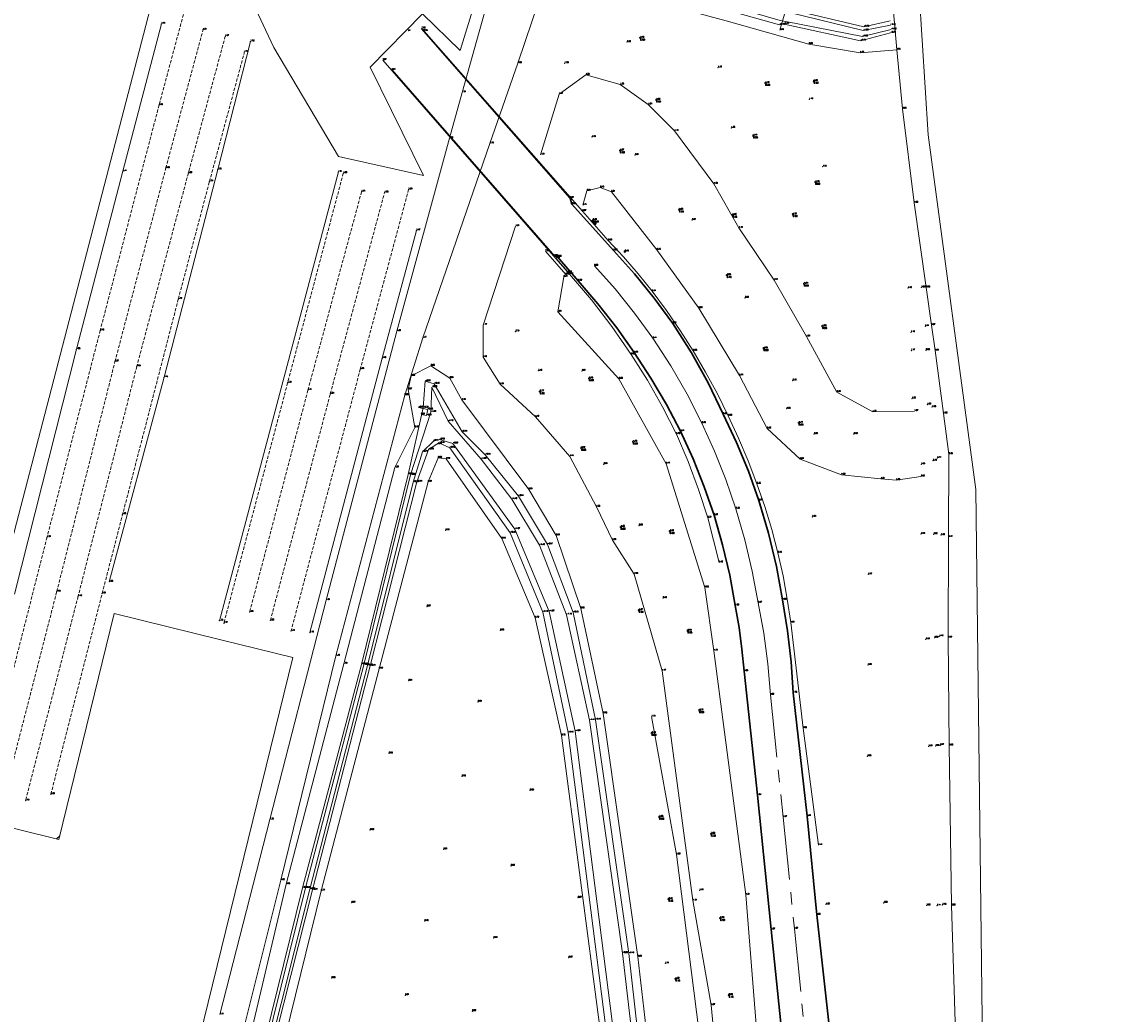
# Model space of a CAD drawing. Header units: metres. Extents: x 102665 to 103901, y 415762 to 419767.
# Tile 8 of 93: x 102937 to 103110, y 416521 to 416679. Entities that reach past the tile are written whole.
import ezdxf
from ezdxf.enums import TextEntityAlignment as Align

# ---------------------------------------------------------------- set-up
doc = ezdxf.new("R2010")
doc.units = ezdxf.units.M
doc.header["$MEASUREMENT"] = 0
doc.linetypes.add('AM-AS', pattern=[16, 10, -2, 2, -2])
doc.linetypes.add('DASHED', pattern=[0.75, 0.5, -0.25])
for name, color, linetype, lineweight in [('B-GV-GR-BOOM-S', 90, 'Continuous', 13), ('B-OI-RI-GWA_KOLK-S', 30, 'Continuous', 30), ('B-WE-AM-AS-G', 10, 'AM-AS', 13), ('DTM-Boomdiameter', 96, 'Continuous', 0), ('DTM-Duikergrens', 130, 'Continuous', 0), ('DTM-Hekwerk', 36, 'Continuous', 0), ('DTM-Hoogtecijfer', 7, 'Continuous', 0), ('DTM-Hoogtepunt', 40, 'Continuous', 0), ('DTM-Insteek', 125, 'Continuous', 0), ('DTM-Kunstwerkbeheerelement', 5, 'Continuous', 0), ('DTM-Rijweggrens', 253, 'Continuous', 0), ('DTM-Taludlijn', 71, 'Continuous', 0), ('DTM-teen_sloot', 140, 'Continuous', 0), ('DTM-Vangrail', 11, 'Continuous', 0), ('DTM-Verkeersbordpaal', 25, 'Continuous', 0), ('DTM-Watergrens', 140, 'Continuous', 0), ('DTM-wegmarkeringen', 40, 'DASHED', 0), ('DTM_09-07-2015_terrestrisch', 83, 'Continuous', 0), ('Level 25', 7, 'Continuous', 0)]:
    doc.layers.add(name, color=color, linetype=linetype, lineweight=lineweight)
doc.styles.add('LBD', font='txt.shx')
doc.styles.get("Standard").update_dxf_attribs({"font": 'txt.shx'})

# ---------------------------------------------------------------- blocks, each defined once
blk = doc.blocks.new('101_1_1')
at = {"color": 0, "linetype": 'ByBlock', "lineweight": -2}
blk.add_3dface([(-0.25, 0), (0.25, 0), (0.25, -0.5), (-0.25, -0.5)], dxfattribs=at)
blk = doc.blocks.new('125_2')
at = {"layer": 'Level 25', "color": 0, "linetype": 'Continuous', "lineweight": 0}
for p, q in [((0.2119999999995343, 0.2119999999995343), (-0.2119999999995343, -0.2119999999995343)), ((0.2119999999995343, -0.2119999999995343), (-0.2119999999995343, 0.2119999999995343))]:
    blk.add_line(p, q, dxfattribs=at)
blk.add_circle((0, 0), 0.3, dxfattribs=at)
blk = doc.blocks.new('145_2')
at = {"color": 0, "linetype": 'ByBlock', "lineweight": -2, "flags": 128}
blk.add_lwpolyline([(-0.25, 0), (-0.1558730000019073, 0.1954579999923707), (0.05563000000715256, 0.2437320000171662), (0.2252420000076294, 0.1084710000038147), (0.2252420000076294, -0.1084710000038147), (0.05563000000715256, -0.2437320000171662), (-0.1558730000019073, -0.1954579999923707), (0.25, 0)], dxfattribs=at)
blk.add_lwpolyline([(-0.25, 0), (-0.2022550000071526, 0.1469460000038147), (-0.07725500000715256, 0.2377640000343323), (0.07725400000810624, 0.2377640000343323), (0.2022540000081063, 0.1469460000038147), (0.25, 0), (0.2022540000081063, -0.1469460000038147), (0.07725400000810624, -0.2377640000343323), (-0.07725500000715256, -0.2377640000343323), (-0.2022550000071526, -0.1469460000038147), (-0.25, 0)], close=True, dxfattribs=at)

msp = doc.modelspace()

# ---------------------------------------------------------------- linework, layer by layer
at = {"layer": 'B-WE-AM-AS-G'}
msp.add_polyline3d([(103028.6, 416639.923, 6.598000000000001), (103031.9057419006, 416636.2279832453, 6.444), (103035.0210481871, 416632.371048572, 6.29), (103037.938, 416628.362, 6.136), (103040.7812900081, 416623.9965682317, 6.008), (103043.3893967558, 416619.4866822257, 5.88), (103045.755, 416614.845, 5.752000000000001), (103047.7708070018, 416610.3843436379, 5.611666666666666), (103049.5741429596, 416605.8336390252, 5.471333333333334), (103051.161, 416601.203, 5.331000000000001), (103052.5914281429, 416596.2620174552, 5.244333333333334), (103053.7753967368, 416591.2562556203, 5.157666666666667), (103054.71, 416586.198, 5.071000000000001), (103055.5879913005, 416581.3442085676, 4.987333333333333), (103056.2344776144, 416576.454196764, 4.903666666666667), (103056.648, 416571.539, 4.82), (103058.694, 416552.037, 4.574), (103060.481, 416534.22, 4.372), (103062.686, 416512.382, 4.224), (103065.617, 416483.968, 4.202), (103067.849, 416461.599, 4.2), (103070.04, 416439.287, 4.249000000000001), (103072.137, 416419.599, 4.248)], dxfattribs=at)
at = {"layer": 'DTM-Duikergrens'}
msp.add_polyline3d([(103000.563, 416617.316, -0.056), (103002.044, 416617.009, -0.384), (103001.874, 416616.05, -0.005), (103000.993, 416616.209, 0.03700000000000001)], dxfattribs=at)
at = {"layer": 'DTM-Hekwerk', "color": 36}
for points in [[(103011.96, 416659.431, 1.159), (103016.405, 416672.2260000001, 1.246), (103019.82, 416682.269, 1.177), (103020.197, 416684.254, 0.9620000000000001), (103018.446, 416685.545, 0.8530000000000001), (103018.082, 416687.431, 0.63), (103018.72, 416689.5410000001, 0.65), (103019.916, 416691.19, 0.8060000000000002), (103022.999, 416692.7, 0.929), (103025.074, 416692.556, 0.9560000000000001), (103026.438, 416699.072, 0.8560000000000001), (103034.064, 416697.174, 0.631), (103035.999, 416703.955, 0.53)], [(103076.727, 416689.345, 1), (103076.109, 416682.168, 0.873), (103076.224, 416680.988, 0.664), (103076.788, 416674.364, 0.627), (103077.724, 416664.961, 0.9580000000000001), (103079.574, 416649.964, 1.001), (103081.495, 416636.479, 0.9570000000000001), (103082.327, 416630.4540000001, 0.566), (103082.891, 416626.399, 0.901), (103084.27, 416616.38, 1.825), (103085.108, 416609.884, 3.352), (103085.062, 416596.691, 3.419), (103084.997, 416580.648, 3.515), (103085.148, 416563.464, 3.501), (103085.541, 416537.953, 3.591), (103086.104, 416519.4050000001, 3.571), (103086.974, 416498.51, 3.809), (103087.935, 416478.452, 3.676), (103089.182, 416457.749, 3.809), (103090.603, 416437.372, 3.81), (103092.311, 416416.178, 3.875)], [(103011.96, 416659.431, 1.159), (103001.242, 416628.425, 1.17), (102998.377, 416619.301, 0.9480000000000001), (102987.421, 416577.749, 1.175), (102978.643, 416541.9760000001, 1.219), (102969.345, 416504.819, 1.042), (102960.478, 416468.653, 1.129)]]:
    msp.add_polyline3d(points, dxfattribs=at)
at = {"layer": 'DTM-Hoogtecijfer'}
for p in [(102959.614, 416678.486, 1.407), (102973.795, 416675.6660000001, 1.757), (103033.781, 416675.588, 1.28), (103023.88, 416672.203, 1.298), (103048.304, 416671.522, 1.176), (103062.871, 416666.456, 1.1), (103028.215, 416660.44, 4.129), (103050.428, 416661.914, 1.325), (103035.066, 416657.577, 3.906), (102968.57, 416655.276, 1.75), (103065.002, 416655.728, 1.225), (102953.478, 416654.984, 1.41), (102987.807, 416654.88, 1.808), (102988.594, 416654.688, 1.796), (103044.17, 416647.2150000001, 3.67), (103000.243, 416645.557, 1.47), (103078.596, 416636.375, 1.122), (103080.736, 416636.4650000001, 1.027), (102962.298, 416634.627, 1.723), (103052.585, 416634.804, 3.277), (103016.032, 416629.439, 3.187), (103079.072, 416629.332, 1.188), (103081.335, 416630.279, 0.7070000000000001), (102946.057, 416626.625, 1.382), (103079.097, 416626.411, 1.172), (103081.468, 416626.468, 0.8290000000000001), (102994.786, 416625.189, 1.483), (102991.299, 416623.463, 1.558), (103019.672, 416623.188, 3.097), (103026.633, 416623.175, 4.91), (102960.032, 416622.148, 1.756), (102979.72, 416621.252, 1.777), (103060.21, 416621.634, 3.193), (103079.223, 416618.763, 1.225), (103081.672, 416617.796, 1.061), (103082.43, 416617.393, 1.364), (103059.266, 416617.127, 4.229), (103063.597, 416613.103, 3.975), (103069.953, 416613.098, 2.593), (103082.587, 416608.838, 2.763), (103083.258, 416609.288, 3.14), (103030.11, 416608.303, 2.611000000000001), (103080.72, 416608.272, 3.246), (103035.715, 416598.526, 2.596), (103063.364, 416599.893, 4.806), (103004.888, 416597.763, 0.898), (103080.678, 416597.168, 3.556), (103082.686, 416597.129, 2.915), (103083.864, 416596.991, 3.38), (103072.274, 416590.733, 4.172000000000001), (102951.286, 416589.555, 1.833), (103039.542, 416586.963, 2.483), (103001.92, 416585.607, 0.867), (102968.846, 416583.345, 1.789), (102969.552, 416582.9430000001, 1.772), (102983.27, 416581.459, 1.401), (103013.62, 416581.8020000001, 0.932), (103081.426, 416580.382, 3.394), (103082.812, 416580.642, 2.987), (103083.601, 416580.863, 3.415), (103072.213, 416576.286, 4.028), (102998.985, 416573.778, 0.8430000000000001), (103010.075, 416570.411, 0.8050000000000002), (102995.851, 416562.19, 0.8260000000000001), (103081.873, 416563.332, 3.301), (103082.978, 416563.385, 3.057), (103083.717, 416563.496, 3.467), (103072.123, 416561.741, 3.977), (103007.484, 416558.523, 0.781), (103018.358, 416556.292, 0.796), (102992.871, 416549.977, 0.893), (103004.567, 416546.897, 0.8120000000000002), (103015.294, 416544.276, 0.892), (103045.377, 416540.377, 1.695), (102989.919, 416538.393, 0.868), (103025.986, 416539.185, 0.569), (103065.499, 416538.127, 4.220000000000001), (103074.72, 416538.376, 3.795), (103081.558, 416537.97, 3.517), (103083.194, 416537.93, 3.141), (103084.076, 416538.055, 3.478), (103001.547, 416535.464, 0.794), (103012.532, 416532.774, 0.892), (103024.513, 416529.653, 0.664), (103039.898, 416528.72, 1.109), (102986.719, 416526.379, 0.8490000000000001), (102998.456, 416523.651, 0.814), (103009.155, 416521.108, 0.919)]:
    msp.add_point(p, dxfattribs=at)
at = {"layer": 'DTM-Hoogtepunt'}
msp.add_point((102998.982, 416677.421, 6.389), dxfattribs=at)
at = {"layer": 'DTM-Insteek', "extrusion": (0.004396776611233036, 0.01884084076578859, 0.9998128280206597), "elevation": 8303.20523716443, "flags": 128}
msp.add_lwpolyline([(-5623.609914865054, -429048.3903535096), (-5623.609914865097, -429046.1677941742)], dxfattribs=at)
at = {"layer": 'DTM-Insteek'}
for points in [[(103076.788, 416674.364, 0.627), (103070.974, 416673.853, 0.769), (103062.804, 416675.274, 0.9890000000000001), (103049.621, 416678.966, 1.022), (103038.58, 416681.95, 1.129), (103025.671, 416685.79, 1.048), (103023.305, 416685.653, 1.001), (103020.273, 416684.243, 0.9460000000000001)], [(102999.431, 416622.379, 0.8240000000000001), (103002.565, 416623.974, 0.8290000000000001), (103005.566, 416622.021, 0.9430000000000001), (103007.495, 416618.535, 1.062), (103018.135, 416604.289, 0.8490000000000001), (103022.505, 416596.946, 0.912), (103026.421, 416585.31, 0.6860000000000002), (103030.012, 416568.5790000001, 0.783), (103035.552, 416529.789, 0.9780000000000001), (103040.771, 416484.207, 0.9470000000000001), (103043.305, 416460.453, 1.024), (103045.218, 416440.864, 1.012), (103046.729, 416426.207, 1.048), (103050.214, 416393.4270000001, 0.9600000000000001)], [(102998.926, 416620.2150000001, 0.867), (103000.006, 416614.152, 0.791), (102996.825, 416607.7800000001, 1.022), (102988.661, 416576.491, 1.042), (102979.479, 416541.341, 1.061), (102970.795, 416504.423, 0.913), (102961.49, 416468.451, 1.011)], [(103004.989, 416609.13, 0.7200000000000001), (103003.699, 416609.298, 0.8270000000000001), (103002.104, 416605.473, 0.9400000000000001), (102994.304, 416575.706, 0.8200000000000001), (102985.05, 416540.283, 0.77), (102976.11, 416503.792, 0.797), (102966.886, 416467.692, 0.7130000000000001)], [(103004.989, 416609.13, 0.7200000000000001), (103013.856, 416596.434, 0.929), (103019.179, 416583.806, 0.7210000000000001), (103023.38, 416565.037, 0.752), (103029.402, 416518.9430000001, 0.533), (103034.002, 416475.838, 0.607)]]:
    msp.add_polyline3d(points, dxfattribs=at)
at = {"layer": 'DTM-Kunstwerkbeheerelement', "extrusion": (0.0009992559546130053, 0.003523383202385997, 0.9999932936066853), "elevation": 1571.257996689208, "flags": 128}
msp.add_lwpolyline([(103059.3244004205, 416678.7502367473), (103058.1323850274, 416674.5472106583)], dxfattribs=at)
at = {"layer": 'DTM-Kunstwerkbeheerelement'}
msp.add_polyline3d([(103020.799, 416642.2530000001, 7.050000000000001), (103024.046, 416638.527, 6.918), (103024.448, 416638.886, 6.906000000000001), (103022.479, 416641.159, 6.996)], dxfattribs=at)
at = {"layer": 'DTM-Rijweggrens', "extrusion": (-0.2986961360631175, 0.07762372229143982, 0.9511861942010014), "elevation": 1591.837363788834, "flags": 128}
msp.add_lwpolyline([(-429179.5464205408, -4901.612933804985), (-429155.2566337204, -4901.638164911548), (-429125.9427860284, -4901.693940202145), (-429085.6736536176, -4901.412037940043)], dxfattribs=at)
at = {"layer": 'DTM-Rijweggrens', "extrusion": (0.2081190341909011, -0.05353934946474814, 0.976637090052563), "elevation": -876.0220294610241, "flags": 128}
msp.add_lwpolyline([(429191.717126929, 3989.44012484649), (429170.6683185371, 3989.4193265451), (429136.4577705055, 3989.435471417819), (429102.7135309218, 3989.793785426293)], dxfattribs=at)
at = {"layer": 'DTM-Rijweggrens', "extrusion": (-6.577939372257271e-05, -0.0002481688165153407, 0.9999999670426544), "elevation": -108.3672240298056, "flags": 128}
msp.add_lwpolyline([(102987.8068961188, 416654.865937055), (102968.84589491, 416583.3309348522), (102968.84589491, 416583.3309348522)], dxfattribs=at)
at = {"layer": 'DTM-Rijweggrens', "extrusion": (0.4774163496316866, -0.127354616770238, 0.86939889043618), "elevation": -3886.457200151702, "flags": 128}
msp.add_lwpolyline([(429049.8340701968, 6841.141658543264), (429095.0547550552, 6841.307613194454), (429116.1410954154, 6841.28130331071)], dxfattribs=at)
at = {"layer": 'DTM-Rijweggrens', "lineweight": 30}
for points in [[(103001.068, 416677.747, 7.589), (103024.727, 416650.695, 6.969), (103025.028, 416649.7420000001, 6.930000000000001), (103031.659, 416642.373, 6.504), (103035.0136571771, 416638.6669901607, 6.360666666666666), (103038.1598196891, 416634.7824187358, 6.217333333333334), (103041.088, 416630.7310000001, 6.074000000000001), (103044.0603380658, 416626.0734853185, 5.935666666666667), (103046.7446344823, 416621.2442214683, 5.797333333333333), (103049.131, 416616.261, 5.659000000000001), (103051.2500815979, 416611.7684241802, 5.529), (103053.1429783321, 416607.1759644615, 5.399), (103054.805, 416602.495, 5.269), (103056.3524695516, 416597.2919091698, 5.172666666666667), (103057.6147146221, 416592.012368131, 5.076333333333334), (103058.588, 416586.672, 4.980000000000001), (103059.4001440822, 416581.7599558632, 4.895000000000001), (103059.9662804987, 416576.8135182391, 4.81), (103060.285, 416571.845, 4.725000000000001), (103062.496, 416552.184, 4.442), (103064.036, 416536.471, 4.291000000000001), (103066.107, 416517.822, 4.124000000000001)], [(102996.303, 416671.134, 7.54), (103022.247, 416641.479, 6.809), (103022.753, 416641.354, 6.797000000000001), (103026.037, 416637.544, 6.519), (103029.1801503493, 416633.8523606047, 6.361000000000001), (103032.1603505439, 416630.0279649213, 6.203), (103034.972, 416626.078, 6.045), (103037.6119784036, 416622.0063921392, 5.934333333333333), (103040.0728559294, 416617.8241010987, 5.823666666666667), (103042.35, 416613.539, 5.713), (103044.3404165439, 416609.1676785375, 5.560333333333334), (103046.1161473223, 416604.7048330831, 5.407666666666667), (103047.673, 416600.161, 5.255), (103049.0399900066, 416595.4222997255, 5.165666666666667), (103050.1689267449, 416590.6213160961, 5.076333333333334), (103051.057, 416585.77, 4.987), (103051.6539166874, 416582.2939317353, 4.925666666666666), (103052.1264505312, 416578.7987819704, 4.864333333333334), (103052.474, 416575.289, 4.803), (103054.612, 416555.536, 4.539000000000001), (103056.797, 416534.14, 4.27), (103059.675, 416505.828, 4.095000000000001)]]:
    msp.add_polyline3d(points, dxfattribs=at)
at = {"layer": 'DTM-Taludlijn', "extrusion": (0.0005004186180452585, -0.001733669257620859, 0.9999983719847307), "elevation": -669.1750552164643, "flags": 128}
msp.add_lwpolyline([(103039.3783648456, 416574.8189027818), (103034.9213508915, 416590.2599259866)], dxfattribs=at)
at = {"layer": 'DTM-Taludlijn', "extrusion": (0.003549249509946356, -0.02448277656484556, 0.9996939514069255), "elevation": -9828.53273178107, "flags": 128}
msp.add_lwpolyline([(161747.9249282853, 397363.2314490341), (161747.9249282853, 397373.4179159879)], dxfattribs=at)
at = {"layer": 'DTM-Taludlijn'}
for points in [[(103079.614, 416616.751, 1.371), (103072.961, 416616.6390000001, 1.365), (103067.253, 416619.797, 1.631), (103062.431, 416628.657, 1.509), (103057.247, 416637.653, 1.606), (103051.637, 416645.949, 1.702), (103047.657, 416652.97, 1.578), (103041.39, 416661.413, 1.482), (103037.196, 416665.614, 1.537), (103032.741, 416668.81, 1.346), (103027.23, 416670.3560000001, 1.381), (103022.999, 416667.305, 1.306), (103020.044, 416657.633, 1.39)], [(103026.776, 416649.567, 6.709000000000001), (103027.401, 416651.866, 6.513), (103029.547, 416652.406, 6.434), (103031.312, 416651.698, 6.305000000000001), (103038.575, 416642.453, 6.151000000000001), (103045.232, 416633.163, 5.858000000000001), (103051.725, 416622.423, 5.405), (103056.136, 416613.979, 5.282), (103061.378, 416609.113, 4.944), (103067.972, 416606.626, 4.501), (103074.278, 416605.969, 4.014), (103076.727, 416605.7530000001, 3.727), (103080.638, 416606.342, 3.519)], [(103016.059, 416646.22, 1.314), (103010.887, 416630.484, 1.169), (103010.867, 416625.354, 1.189), (103013.578, 416621.031, 1.291), (103019.198, 416615.857, 1.424), (103024.684, 416609.547, 1.474), (103028.931, 416601.513, 1.393), (103031.481, 416596.2040000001, 1.388), (103034.935, 416590.794, 1.495)], [(103023.717, 416638.144, 6.341), (103022.765, 416632.581, 5.841), (103032.523, 416621.914, 5.883), (103040.034, 416608.379, 5.470000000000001), (103046.201, 416588.652, 4.979)], [(103047.662, 416578.574, 4.727), (103052.752, 416539.661, 4.21), (103054.514, 416517.634, 3.929), (103056.399, 416491.137, 3.763), (103059.443, 416463.093, 3.773), (103063.345, 416428.615, 3.854), (103066.213, 416405.26, 3.842), (103067.387, 416387.394, 3.77), (103070.152, 416365.171, 3.809), (103071.943, 416349.679, 3.857), (103074.697, 416318.688, 3.823), (103077.313, 416301.87, 3.93), (103074.687, 416294.437, 3.728), (103073.994, 416291.1280000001, 3.922), (103071.379, 416282.276, 3.953), (103063.484, 416272.167, 3.913), (103060.367, 416268.833, 3.986), (103051.748, 416260.072, 3.735), (103043.272, 416256.925, 2.974000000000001)], [(103039.392, 416575.353, 1.466), (103044.308, 416538.7310000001, 1.324), (103047.242, 416522.0520000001, 1.671), (103050.178, 416490.811, 1.688), (103052.845, 416462.57, 1.586), (103056.837, 416426.328, 1.622), (103059.224, 416404.047, 1.632), (103059.815, 416394.028, 1.502), (103062.172, 416372.496, 1.443), (103064.614, 416349.256, 1.552), (103067.888, 416320.393, 1.677), (103069.755, 416305.026, 1.946), (103069.017, 416295.424, 2.401)], [(103037.727, 416568.06, 1.176), (103041.716, 416546.089, 1.221), (103045.235, 416518.082, 1.258), (103048.144, 416492.3510000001, 1.237), (103051.082, 416462.294, 1.271), (103053.874, 416430.015, 1.2), (103057.242, 416404.024, 1.299), (103058.877, 416383.365, 1.196), (103059.985, 416375.3290000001, 1.157), (103062.347, 416348.494, 1.296), (103066.102, 416320.343, 1.466), (103068.683, 416301.089, 1.923), (103066.853, 416296.319, 2.02)]]:
    msp.add_polyline3d(points, dxfattribs=at)
at = {"layer": 'DTM-teen_sloot', "extrusion": (0.01953983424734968, 0.004807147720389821, 0.9997975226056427), "elevation": 4015.994239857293, "flags": 128}
msp.add_lwpolyline([(379988.6507763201, -199588.277578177), (379988.6507763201, -199592.9986686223)], dxfattribs=at)
at = {"layer": 'DTM-teen_sloot', "extrusion": (0.01887388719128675, -0.03956957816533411, 0.9990385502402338), "elevation": -14542.29603501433, "flags": 128}
msp.add_lwpolyline([(272329.6493579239, 331371.9144617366), (272329.6493579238, 331365.8926101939)], dxfattribs=at)
at = {"layer": 'DTM-teen_sloot'}
for points in [[(103075.775, 416678.271, -1.123), (103071.452, 416677.412, -1.034), (103059.485, 416680.35, -1.36), (103051.392, 416682.861, -0.878), (103034.31, 416687.963, -0.888), (103024.431, 416689.947, -0.8050000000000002), (103021.047, 416688.951, -0.934), (103020.222, 416687.14, -0.991), (103025.957, 416688.7, -0.9750000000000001), (103041.309, 416683.974, -0.8060000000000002), (103058.211, 416679.034, -0.909), (103059.127, 416678.884, -1.379), (103071.328, 416676.475, -1.028)], [(103002.711, 416620.575, -0.8580000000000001), (103002.561, 416616.619, -1.093), (102999.322, 416606.585, -0.691), (102991.871, 416576.311, -0.6840000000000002), (102982.577, 416540.752, -0.647), (102973.516, 416504.254, -0.642), (102964.529, 416467.986, -0.607)], [(103024.153, 416584.309, -1.097), (103019.882, 416595.396, -1.122), (103015.465, 416602.728, -1.181), (103010.571, 416609.122, -1.09), (103005.301, 416615.145, -1.122)], [(103006.061, 416611.586, -0.915), (103003.926, 416612.217, -0.896), (103002.951, 416611.99, -0.737), (103001.227, 416610.279, -0.7060000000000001), (102999.746, 416605.43, -0.732), (102992.45, 416576.198, -0.698), (102983.284, 416540.546, -0.643), (102974.118, 416504.136, -0.605), (102965.219, 416467.752, -0.694)], [(103006.061, 416611.586, -0.915), (103015.93, 416597.944, -1.07), (103021.414, 416584.82, -1.072), (103025.558, 416565.729, -1.036), (103031.495, 416519.02, -1.025), (103035.951, 416476.509, -1.012)], [(103024.153, 416584.309, -1.097), (103027.808, 416567.477, -1.141), (103033.1, 416530.364, -0.992), (103038.48, 416483.938, -1.019), (103041.047, 416460.273, -0.905), (103044.258, 416426.17, -1.006), (103047.41, 416393.512, -1.096), (103049.728, 416363.18, -1.09), (103048.684, 416359.58, -1.297), (103045.832, 416356.218, -1.065), (103026.582, 416342.64, -0.897), (103005.131, 416325.508, -1.169), (102999.163, 416295.833, -1.115), (102993.364, 416273.16, -0.933), (102982.11, 416240.566, -1.118), (102981.411, 416240.866, -0.901), (102992.582, 416273.493, -0.9760000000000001), (102998.394, 416300.444, -0.994), (103004.151, 416328.222, -1.103), (103006.573, 416331.784, -0.914), (103047.212, 416361.531, -1.286), (103044.21, 416395.462, -1.006), (103040.743, 416428.537, -1.047)]]:
    msp.add_polyline3d(points, dxfattribs=at)
at = {"layer": 'DTM-Vangrail', "extrusion": (-0.0005128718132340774, -0.001822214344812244, 0.9999982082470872), "elevation": -810.8372768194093, "flags": 128}
msp.add_lwpolyline([(103014.6591183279, 416692.2092872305), (103007.5030936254, 416666.784245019)], dxfattribs=at)
at = {"layer": 'DTM-Vangrail', "extrusion": (0.01230891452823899, -0.01398249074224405, 0.9998264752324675), "elevation": -4550.76991915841, "flags": 128}
msp.add_lwpolyline([(102993.5169907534, 416654.4529586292), (103018.8098518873, 416625.7261503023)], dxfattribs=at)
at = {"layer": 'DTM-Vangrail', "extrusion": (0.003106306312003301, 0.01145342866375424, 0.9999295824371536), "elevation": 5093.495098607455, "flags": 128}
msp.add_lwpolyline([(103005.0298135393, 416629.240839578), (103007.0150835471, 416636.5603196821)], dxfattribs=at)
at = {"layer": 'DTM-Vangrail', "extrusion": (0.0006896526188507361, 0.002689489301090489, 0.9999961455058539), "elevation": 1192.676484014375, "flags": 128}
msp.add_lwpolyline([(102968.9005223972, 416518.8997261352), (102976.862581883, 416549.9498384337)], dxfattribs=at)
at = {"layer": 'DTM-Vangrail'}
for points in [[(102994.868, 416672.696, 7.574000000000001), (103024.647, 416638.6, 6.54), (103028.1292005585, 416634.4957136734, 6.388666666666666), (103031.4077842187, 416630.2270164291, 6.237333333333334), (103034.475, 416625.804, 6.086), (103037.0622420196, 416621.6774129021, 5.965333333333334), (103039.4654594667, 416617.4410125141, 5.844666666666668), (103041.68, 416613.103, 5.724), (103043.5303116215, 416608.7292727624, 5.606666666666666), (103045.1913306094, 416604.2802100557, 5.489333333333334), (103046.66, 416599.7640000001, 5.372), (103048.488, 416592.642, 5.12)], [(103005.531, 416660.251, 1.34), (102997.14, 416629.515, 1.303), (102985.871, 416586.6390000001, 1.337), (102976.888, 416551.651, 1.347)], [(103064.336, 416547.574, 4.409), (103061.867, 416566.21, 4.592000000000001), (103059.889, 416583.044, 4.889), (103059.3504812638, 416586.779127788, 4.974333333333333), (103058.6711575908, 416590.4912298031, 5.059666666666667), (103057.852, 416594.175, 5.145), (103056.8793773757, 416597.877480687, 5.212666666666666), (103055.7654979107, 416601.5399430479, 5.280333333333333), (103054.512, 416605.157, 5.348), (103053.1101087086, 416608.8270095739, 5.457333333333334), (103051.5899087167, 416612.4496138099, 5.566666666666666), (103049.953, 416616.021, 5.676), (103048.2017439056, 416619.5361808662, 5.767), (103046.3374236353, 416622.9927260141, 5.858000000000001), (103044.362, 416626.387, 5.949), (103042.2925490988, 416629.6222010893, 6.045), (103040.1062420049, 416632.7796073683, 6.141), (103037.806, 416635.855, 6.237), (103035.566769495, 416638.6384461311, 6.352333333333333), (103033.2342038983, 416641.344155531, 6.467666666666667), (103030.811, 416643.969, 6.583), (103026.701, 416648.6280000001, 6.87)]]:
    msp.add_polyline3d(points, dxfattribs=at)
at = {"layer": 'DTM-Watergrens'}
for points in [[(103075.744, 416678.995, -0.7100000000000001), (103071.574, 416678.031, -0.7260000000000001), (103059.633, 416680.811, -0.791), (103051.561, 416683.358, -0.484), (103034.33, 416688.535, -0.381), (103024.286, 416690.626, -0.387), (103020.495, 416689.433, -0.397), (103019.86, 416686.599, -0.421), (103025.787, 416688.0900000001, -0.418), (103041.189, 416683.105, -0.43), (103058.111, 416678.327, -0.431), (103058.825, 416678.437, -0.771), (103071.035, 416675.805, -0.763), (103075.813, 416677.037, -0.789)], [(103003.09, 416621.114, -0.4940000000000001), (103001.66, 416621.515, -0.393), (103001.335, 416617.296, -0.375), (102998.915, 416606.678, -0.415), (102991.474, 416576.397, -0.475), (102982.087, 416540.756, -0.391), (102973.139, 416504.591, -0.378), (102964.091, 416468.056, -0.411)], [(103003.09, 416621.114, -0.4940000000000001), (103007.509, 416613.453, -0.437), (103011.222, 416609.807, -0.44), (103011.222, 416609.807, -0.4399999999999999), (103016.503, 416603.205, -0.438), (103016.503, 416603.205, -0.4379999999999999), (103021.122, 416595.505, -0.469), (103021.122, 416595.505, -0.469), (103025.234, 416584.669, -0.428), (103025.234, 416584.669, -0.4279999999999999), (103028.792, 416567.574, -0.483), (103034.1, 416530.327, -0.477), (103039.277, 416484.012, -0.453), (103041.675, 416460.332, -0.444), (103045.081, 416426.15, -0.438), (103048.296, 416393.268, -0.473)], [(103005.557, 416610.902, -0.45), (103003.946, 416611.645, -0.407), (103003.504, 416611.474, -0.442), (103002.19, 416610.646, -0.452), (103000.334, 416605.489, -0.441), (102992.881, 416576.142, -0.437), (102983.693, 416540.437, -0.4060000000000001), (102974.472, 416504.097, -0.346), (102965.77, 416468.037, -0.334)], [(103005.557, 416610.902, -0.45), (103015.197, 416597.36, -0.458), (103020.396, 416584.737, -0.459), (103024.424, 416565.51, -0.449), (103030.391, 416518.893, -0.49), (103035.132, 416476.489, -0.46)]]:
    msp.add_polyline3d(points, dxfattribs=at)
at = {"layer": 'DTM-wegmarkeringen', "extrusion": (-0.9665384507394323, 0.2565217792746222, 1.865985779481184e-09), "elevation": 7338.565820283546}
msp.add_lwpolyline([(-429131.5940107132, 1.795986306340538), (-429097.000456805, 1.776986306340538), (-429057.3651996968, 1.776986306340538)], dxfattribs=at)
at = {"layer": 'DTM-wegmarkeringen', "extrusion": (0.1803794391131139, -0.0487225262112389, 0.9823896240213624), "elevation": -1721.095539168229}
msp.add_lwpolyline([(429093.1063934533, 9058.351897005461), (429060.34905626, 9058.35189700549), (429023.7924540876, 9058.089645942)], dxfattribs=at)
at = {"layer": 'DTM-wegmarkeringen', "extrusion": (0.3327952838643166, -0.08943169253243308, 0.9387487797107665), "elevation": -2984.022739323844}
msp.add_lwpolyline([(429034.8665967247, 8133.520585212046), (429072.2429112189, 8133.685993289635), (429105.4773897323, 8133.654072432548)], dxfattribs=at)
at = {"layer": 'DTM-wegmarkeringen', "extrusion": (0.4276900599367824, -0.1146315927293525, 0.896627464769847), "elevation": -3708.45934424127}
msp.add_lwpolyline([(429112.5301999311, 7513.000955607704), (429082.8815405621, 7513.034832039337), (429039.6975618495, 7512.869966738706)], dxfattribs=at)
at = {"layer": 'DTM-wegmarkeringen'}
for points in [[(102964.466, 416685.039, 1.518), (102959.228, 416665.538, 1.527), (102949.845, 416629.605, 1.459), (102941.378, 416596.65, 1.535), (102931.401, 416557.496, 1.548)], [(102934.377, 416554.746, 1.634), (102942.925, 416587.985, 1.649), (102952.201, 416624.648, 1.566), (102960.307, 416655.488, 1.626), (102966.234, 416677.546, 1.61)], [(102969.776, 416676.5140000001, 1.669), (102963.896, 416654.696, 1.679), (102955.679, 416623.897, 1.647), (102946.33, 416587.2420000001, 1.721), (102937.944, 416554.6660000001, 1.715)], [(102941.982, 416555.684, 1.833), (102950.158, 416587.6770000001, 1.808), (102962.298, 416634.627, 1.723), (102967.26, 416653.346, 1.738), (102972.84, 416674.004, 1.746)]]:
    msp.add_polyline3d(points, dxfattribs=at)
for p in [(102966.234, 416677.546, 1.61), (102969.776, 416676.5140000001, 1.669), (102972.84, 416674.004, 1.746), (102959.228, 416665.538, 1.527), (102960.307, 416655.488, 1.626), (102963.896, 416654.696, 1.679), (102967.26, 416653.346, 1.738), (102991.496, 416651.727, 1.711), (102995.173, 416651.612, 1.628), (102999.004, 416652.093, 1.543), (102949.845, 416629.605, 1.459), (102952.201, 416624.648, 1.566), (102955.679, 416623.897, 1.647), (102982.954, 416620.103, 1.711), (102986.519, 416619.524, 1.639), (102953.376, 416600.316, 1.83), (102941.378, 416596.65, 1.535), (102942.925, 416587.985, 1.649), (102946.33, 416587.2420000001, 1.721), (102950.158, 416587.6770000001, 1.808), (102973.67, 416584.744, 1.662), (102976.969, 416583.388, 1.582), (102980.262, 416581.713, 1.485), (102941.982, 416555.684, 1.833), (102937.944, 416554.6660000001, 1.715)]:
    msp.add_point(p, dxfattribs=at)
at = {"layer": 'DTM_09-07-2015_terrestrisch'}
msp.add_line((102942.8974097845, 416548.578915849), (102943.3909551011, 416549.0724611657), dxfattribs=at)
at = {"layer": 'DTM_09-07-2015_terrestrisch', "flags": 128}
msp.add_lwpolyline([(102919.4111358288, 416328.4863416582), (102980.5454657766, 416577.4891938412), (102969.0837566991, 416580.3032335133), (102952.0833829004, 416584.4771072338), (102943.2486116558, 416548.492689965), (102924.5641261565, 416553.080041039), (102959.5382479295, 416687.6891748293), (102959.5382479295, 416687.6891748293), (102973.7535988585, 416682.7883199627), (102977.5443591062, 416674.7256232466), (102987.8110014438, 416657.3354930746), (103001.3945589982, 416654.3317433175), (102992.8653484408, 416671.5637813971), (103001.2366106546, 416680.1007543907), (103007.2205889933, 416674.2329307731), (103014.1883748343, 416696.8585161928), (103038.2416511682, 416705.7116733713), (103079.9005268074, 416691.0147549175), (103081.7959069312, 416660.8191652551), (103089.3872991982, 416604.251838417), (103090.4929376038, 416511.0170268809), (103109.5652001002, 416325.3600959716)], dxfattribs=at)

# ---------------------------------------------------------------- block references
at = {"layer": 'B-GV-GR-BOOM-S', "xscale": 0.5, "yscale": 0.5, "zscale": 0.5}
for p in [(103035.947, 416676.252, 1.415), (103055.891, 416669.047, 1.324), (103063.61, 416669.379, 1.246), (103038.501, 416666.382, 1.524), (103053.959, 416660.661, 1.465), (103032.739, 416658.299, 4.369), (103063.859, 416653.272, 1.361), (103042.156, 416648.859, 4.293), (103050.647, 416648.0300000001, 1.6), (103060.269, 416648.129, 1.52), (103049.751, 416638.428, 4.051), (103062.059, 416637.065, 1.542), (103064.972, 416630.296, 1.531), (103055.614, 416626.77, 4.061), (103027.79, 416621.969, 5.15), (103019.953, 416619.887, 2.769), (103061.21, 416614.9, 4.439), (103034.803, 416611.881, 4.698000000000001), (103026.564, 416610.872, 2.271), (103032.838, 416598.301, 1.833), (103040.659, 416597.624, 4.181), (103035.717, 416585.037, 1.374), (103043.492, 416581.761, 3.654), (103045.37, 416569.062, 3.373), (103037.771, 416565.437, 1.258), (103038.983, 416552.073, 1.245), (103047.251, 416549.38, 3), (103040.457, 416538.984, 1.186), (103048.695, 416535.937, 2.703), (103041.568, 416526.274, 1.219), (103050.071, 416523.682, 2.687)]:
    msp.add_blockref('145_2', p, dxfattribs=at)
at = {"layer": 'B-OI-RI-GWA_KOLK-S', "xscale": 0.5, "yscale": 0.5, "zscale": 0.5}
for p in [(103028.372, 416647.216, 6.704000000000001), (103028.706, 416646.835, 6.687)]:
    msp.add_blockref('101_1_1', p, dxfattribs=at)
at = {"layer": 'DTM-Verkeersbordpaal', "xscale": 0.5, "yscale": 0.5, "zscale": 0.5}
msp.add_blockref('125_2', (103033.482, 416642.197, 6.449000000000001), dxfattribs=at)

# ---------------------------------------------------------------- texts
at = {"layer": 'B-GV-GR-BOOM-S'}
for s, p in [('1.42', (103035.947, 416676.252)), ('1.32', (103055.891, 416669.047)), ('1.25', (103063.61, 416669.379)), ('1.52', (103038.501, 416666.382)), ('1.47', (103053.959, 416660.661)), ('4.37', (103032.739, 416658.299)), ('1.36', (103063.859, 416653.272)), ('4.29', (103042.156, 416648.859)), ('1.60', (103050.647, 416648.0300000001)), ('1.52', (103060.269, 416648.129)), ('4.05', (103049.751, 416638.428)), ('1.54', (103062.059, 416637.065)), ('1.53', (103064.972, 416630.296)), ('4.06', (103055.614, 416626.77)), ('5.15', (103027.79, 416621.969)), ('2.77', (103019.953, 416619.887)), ('4.44', (103061.21, 416614.9)), ('4.70', (103034.803, 416611.881)), ('2.27', (103026.564, 416610.872)), ('1.83', (103032.838, 416598.301)), ('4.18', (103040.659, 416597.624)), ('1.37', (103035.717, 416585.037)), ('3.65', (103043.492, 416581.761)), ('3.37', (103045.37, 416569.062)), ('1.26', (103037.771, 416565.437)), ('1.25', (103038.983, 416552.073)), ('3.00', (103047.251, 416549.38)), ('1.19', (103040.457, 416538.984)), ('2.70', (103048.695, 416535.937)), ('1.22', (103041.568, 416526.274)), ('2.69', (103050.071, 416523.682))]:
    msp.add_text(s, height=0.2, dxfattribs=at).set_placement(p, align=Align.BOTTOM_LEFT)
at = {"layer": 'B-OI-RI-GWA_KOLK-S'}
for s, p in [('6.70', (103028.372, 416647.216)), ('6.69', (103028.706, 416646.835))]:
    msp.add_text(s, height=0.2, dxfattribs=at).set_placement(p, align=Align.BOTTOM_LEFT)
at = {"layer": 'B-WE-AM-AS-G'}
for s, p in [('6.60', (103028.6, 416639.923)), ('6.14', (103037.938, 416628.362)), ('5.75', (103045.755, 416614.845)), ('5.33', (103051.161, 416601.203)), ('5.07', (103054.71, 416586.198)), ('4.82', (103056.648, 416571.539)), ('4.57', (103058.694, 416552.037)), ('4.37', (103060.481, 416534.22))]:
    msp.add_text(s, height=0.2, dxfattribs=at).set_placement(p, align=Align.BOTTOM_LEFT)
at = {"layer": 'DTM-Boomdiameter', "linetype": 'Continuous', "style": 'LBD'}
for s, p in [('0.60', (103036.2803333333, 416675.9770757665, 0.09099999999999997)), ('0.60', (103056.2243333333, 416668.7720757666)), ('0.60', (103063.9433333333, 416669.1040757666, -0.07800000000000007)), ('0.60', (103038.8343333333, 416666.1070757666, 0.2)), ('0.55', (103054.2923333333, 416660.3860757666, 0.141)), ('0.60', (103033.0723333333, 416658.0240757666, 3.045)), ('0.60', (103064.1923333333, 416652.9970757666, 0.03699999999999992)), ('0.55', (103042.4893333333, 416648.5840757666, 2.969)), ('0.65', (103050.9803333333, 416647.7550757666, 0.2760000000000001)), ('0.50', (103060.6023333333, 416647.8540757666, 0.196)), ('0.45', (103050.0843333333, 416638.1530757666, 2.727)), ('0.55', (103062.3923333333, 416636.7900757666, 0.218)), ('0.55', (103065.3053333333, 416630.0210757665, 0.2069999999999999)), ('0.50', (103055.9473333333, 416626.4950757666, 2.737)), ('0.50', (103028.1233333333, 416621.6940757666, 3.826000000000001)), ('0.60', (103020.2863333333, 416619.6120757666, 1.445)), ('0.55', (103061.5433333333, 416614.6250757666, 3.115000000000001)), ('0.65', (103026.8973333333, 416610.5970757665, 0.9469999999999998)), ('0.60', (103035.1363333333, 416611.6060757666, 3.374000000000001)), ('0.60', (103033.1713333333, 416598.0260757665, 0.5089999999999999)), ('0.60', (103040.9923333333, 416597.3490757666, 2.857000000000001)), ('0.65', (103036.0503333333, 416584.7620757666, 0.05000000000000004)), ('0.55', (103043.8253333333, 416581.4860757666, 2.33)), ('0.50', (103045.7033333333, 416568.7870757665, 2.049)), ('0.60', (103038.1043333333, 416565.1620757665, -0.06600000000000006)), ('0.60', (103039.3163333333, 416551.7980757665, -0.07899999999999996)), ('0.50', (103047.5843333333, 416549.1050757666, 1.676)), ('0.55', (103040.7903333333, 416538.7090757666, -0.1380000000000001)), ('0.50', (103049.0283333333, 416535.6620757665, 1.379)), ('0.55', (103041.9013333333, 416525.9990757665, -0.105)), ('0.45', (103050.4043333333, 416523.4070757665, 1.363))]:
    msp.add_text(s, height=0.25, dxfattribs=at).set_placement(p, align=Align.MIDDLE_CENTER)
at = {"layer": 'DTM-Duikergrens'}
for s, p in [('-0.06', (103000.563, 416617.316)), ('-0.38', (103002.044, 416617.009)), ('0.04', (103000.993, 416616.209)), ('-0.01', (103001.874, 416616.05))]:
    msp.add_text(s, height=0.2, dxfattribs=at).set_placement(p, align=Align.BOTTOM_LEFT)
at = {"layer": 'DTM-Hekwerk', "color": 36}
for s, p in [('1.25', (103016.405, 416672.2260000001)), ('0.96', (103077.724, 416664.961)), ('1.16', (103011.96, 416659.431)), ('1.00', (103079.574, 416649.964)), ('0.96', (103081.495, 416636.479)), ('0.57', (103082.327, 416630.4540000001)), ('1.17', (103001.242, 416628.425)), ('0.90', (103082.891, 416626.399)), ('0.95', (102998.377, 416619.301)), ('1.83', (103084.27, 416616.38)), ('3.35', (103085.108, 416609.884)), ('3.42', (103085.062, 416596.691)), ('3.52', (103084.997, 416580.648)), ('1.18', (102987.421, 416577.749)), ('3.50', (103085.148, 416563.464)), ('1.22', (102978.643, 416541.9760000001)), ('3.59', (103085.541, 416537.953))]:
    msp.add_text(s, height=0.2, dxfattribs=at).set_placement(p, align=Align.BOTTOM_LEFT)
at = {"layer": 'DTM-Hoogtecijfer'}
for s, p in [('1.28', (103033.781, 416675.588)), ('1.30', (103023.88, 416672.203)), ('1.18', (103048.304, 416671.522)), ('1.10', (103062.871, 416666.456)), ('1.33', (103050.428, 416661.914)), ('4.13', (103028.215, 416660.44)), ('3.91', (103035.066, 416657.577)), ('1.23', (103065.002, 416655.728)), ('3.67', (103044.17, 416647.2150000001)), ('1.12', (103078.596, 416636.375)), ('1.03', (103080.736, 416636.4650000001)), ('3.28', (103052.585, 416634.804)), ('3.19', (103016.032, 416629.439)), ('1.19', (103079.072, 416629.332)), ('0.71', (103081.335, 416630.279)), ('1.17', (103079.097, 416626.411)), ('0.83', (103081.468, 416626.468)), ('1.48', (102994.786, 416625.189)), ('3.10', (103019.672, 416623.1880000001)), ('4.91', (103026.633, 416623.175)), ('3.19', (103060.21, 416621.634)), ('1.23', (103079.223, 416618.763)), ('4.23', (103059.266, 416617.127)), ('1.06', (103081.672, 416617.796)), ('1.36', (103082.43, 416617.393)), ('3.98', (103063.597, 416613.103)), ('2.59', (103069.953, 416613.098)), ('2.61', (103030.11, 416608.303)), ('3.25', (103080.72, 416608.272)), ('2.76', (103082.587, 416608.838)), ('3.14', (103083.258, 416609.288)), ('4.81', (103063.364, 416599.893)), ('2.60', (103035.715, 416598.526)), ('0.90', (103004.888, 416597.763)), ('3.56', (103080.678, 416597.168)), ('2.92', (103082.686, 416597.129)), ('3.38', (103083.864, 416596.991)), ('4.17', (103072.274, 416590.733)), ('2.48', (103039.542, 416586.963)), ('0.87', (103001.92, 416585.607)), ('0.93', (103013.62, 416581.8020000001)), ('3.42', (103083.601, 416580.863)), ('3.39', (103081.426, 416580.382)), ('2.99', (103082.812, 416580.642)), ('4.03', (103072.213, 416576.286)), ('0.84', (102998.985, 416573.778)), ('0.81', (103010.075, 416570.411)), ('3.47', (103083.717, 416563.496)), ('0.83', (102995.851, 416562.19)), ('3.30', (103081.873, 416563.332)), ('3.06', (103082.978, 416563.385)), ('3.98', (103072.123, 416561.741)), ('0.78', (103007.484, 416558.523)), ('0.80', (103018.358, 416556.292)), ('0.89', (102992.871, 416549.977)), ('0.81', (103004.567, 416546.897)), ('0.89', (103015.294, 416544.276)), ('1.70', (103045.377, 416540.377)), ('0.87', (102989.919, 416538.393)), ('0.57', (103025.986, 416539.185)), ('4.22', (103065.499, 416538.127)), ('3.80', (103074.72, 416538.376)), ('3.52', (103081.558, 416537.97)), ('3.14', (103083.194, 416537.93)), ('3.48', (103084.076, 416538.055)), ('0.79', (103001.547, 416535.464)), ('0.89', (103012.532, 416532.774)), ('0.66', (103024.513, 416529.653)), ('1.11', (103039.898, 416528.72)), ('0.85', (102986.719, 416526.379)), ('0.81', (102998.456, 416523.651)), ('0.92', (103009.155, 416521.108))]:
    msp.add_text(s, height=0.2, dxfattribs=at).set_placement(p, align=Align.BOTTOM_LEFT)
at = {"layer": 'DTM-Hoogtepunt'}
msp.add_text('6.39', height=0.1, dxfattribs=at).set_placement((102998.982, 416677.421), align=Align.BOTTOM_LEFT)
at = {"layer": 'DTM-Insteek'}
for s, p in [('0.99', (103062.804, 416675.274)), ('0.77', (103070.974, 416673.853)), ('0.63', (103076.788, 416674.364)), ('0.83', (103002.565, 416623.974)), ('0.82', (102999.431, 416622.379)), ('0.94', (103005.566, 416622.021)), ('0.87', (102998.926, 416620.2150000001)), ('1.06', (103007.495, 416618.535)), ('0.79', (103000.006, 416614.152)), ('0.83', (103003.699, 416609.298)), ('0.72', (103004.989, 416609.13)), ('1.02', (102996.825, 416607.7800000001)), ('0.94', (103002.104, 416605.473)), ('0.85', (103018.135, 416604.289)), ('0.93', (103013.856, 416596.434)), ('0.91', (103022.505, 416596.946)), ('0.69', (103026.421, 416585.31)), ('0.72', (103019.179, 416583.806)), ('1.04', (102988.661, 416576.491)), ('0.82', (102994.304, 416575.706)), ('0.78', (103030.012, 416568.5790000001)), ('0.75', (103023.38, 416565.037)), ('1.06', (102979.479, 416541.341)), ('0.77', (102985.05, 416540.283)), ('0.98', (103035.552, 416529.789))]:
    msp.add_text(s, height=0.2, dxfattribs=at).set_placement(p, align=Align.BOTTOM_LEFT)
at = {"layer": 'DTM-Kunstwerkbeheerelement'}
for s, p in [('0.16', (103058.184, 416677.497)), ('7.05', (103020.799, 416642.2530000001)), ('7.00', (103022.479, 416641.159)), ('6.92', (103024.046, 416638.527)), ('6.91', (103024.448, 416638.886))]:
    msp.add_text(s, height=0.2, dxfattribs=at).set_placement(p, align=Align.BOTTOM_LEFT)
at = {"layer": 'DTM-Rijweggrens'}
for s, p in [('1.41', (102959.614, 416678.486)), ('1.76', (102973.795, 416675.6660000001)), ('1.41', (102953.478, 416654.984)), ('1.75', (102968.57, 416655.276)), ('1.81', (102987.807, 416654.88)), ('1.47', (103000.243, 416645.557)), ('1.38', (102946.057, 416626.625)), ('1.76', (102960.032, 416622.148)), ('1.83', (102951.286, 416589.555)), ('1.79', (102968.846, 416583.345)), ('1.40', (102983.27, 416581.459))]:
    msp.add_text(s, height=0.2, dxfattribs=at).set_placement(p, align=Align.BOTTOM_LEFT)
at = {"layer": 'DTM-Rijweggrens', "lineweight": 30}
for s, p in [('7.59', (103001.068, 416677.747)), ('7.54', (102996.303, 416671.134)), ('6.97', (103024.727, 416650.695)), ('6.93', (103025.028, 416649.7420000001)), ('6.81', (103022.247, 416641.479)), ('6.80', (103022.753, 416641.354)), ('6.50', (103031.659, 416642.373)), ('6.52', (103026.037, 416637.544)), ('6.07', (103041.088, 416630.7310000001)), ('6.05', (103034.972, 416626.078)), ('5.66', (103049.131, 416616.261)), ('5.71', (103042.35, 416613.539)), ('5.27', (103054.805, 416602.495)), ('5.26', (103047.673, 416600.161)), ('4.98', (103058.588, 416586.672)), ('4.99', (103051.057, 416585.77)), ('4.80', (103052.474, 416575.289)), ('4.73', (103060.285, 416571.845)), ('4.54', (103054.612, 416555.536)), ('4.44', (103062.496, 416552.184)), ('4.29', (103064.036, 416536.471)), ('4.27', (103056.797, 416534.14))]:
    msp.add_text(s, height=0.2, dxfattribs=at).set_placement(p, align=Align.BOTTOM_LEFT)
at = {"layer": 'DTM-Taludlijn'}
for s, p in [('1.38', (103027.23, 416670.3560000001)), ('1.35', (103032.741, 416668.81)), ('1.31', (103022.999, 416667.305)), ('1.54', (103037.196, 416665.614)), ('1.48', (103041.39, 416661.413)), ('1.39', (103020.044, 416657.633)), ('6.51', (103027.401, 416651.866)), ('6.43', (103029.547, 416652.406)), ('6.31', (103031.312, 416651.698)), ('1.58', (103047.657, 416652.97)), ('6.71', (103026.776, 416649.567)), ('1.31', (103016.059, 416646.22)), ('1.70', (103051.637, 416645.949)), ('6.15', (103038.575, 416642.453)), ('6.34', (103023.717, 416638.144)), ('1.61', (103057.247, 416637.653)), ('5.84', (103022.765, 416632.581)), ('5.86', (103045.232, 416633.163)), ('1.17', (103010.887, 416630.484)), ('1.51', (103062.431, 416628.657)), ('1.19', (103010.867, 416625.354)), ('5.41', (103051.725, 416622.423)), ('1.29', (103013.578, 416621.031)), ('5.88', (103032.523, 416621.914)), ('1.63', (103067.253, 416619.797)), ('1.42', (103019.198, 416615.857)), ('1.37', (103072.961, 416616.6390000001)), ('1.37', (103079.614, 416616.751)), ('5.28', (103056.136, 416613.979)), ('1.47', (103024.684, 416609.547)), ('5.47', (103040.034, 416608.379)), ('4.94', (103061.378, 416609.113)), ('4.50', (103067.972, 416606.626)), ('4.01', (103074.278, 416605.969)), ('3.73', (103076.727, 416605.7530000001)), ('3.52', (103080.638, 416606.342)), ('1.39', (103028.931, 416601.513)), ('1.39', (103031.481, 416596.2040000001)), ('1.50', (103034.935, 416590.794)), ('4.98', (103046.201, 416588.652)), ('4.73', (103047.662, 416578.574)), ('1.47', (103039.392, 416575.353)), ('1.18', (103037.727, 416568.06)), ('1.22', (103041.716, 416546.089)), ('4.21', (103052.752, 416539.661)), ('1.32', (103044.308, 416538.7310000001)), ('1.67', (103047.242, 416522.0520000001))]:
    msp.add_text(s, height=0.2, dxfattribs=at).set_placement(p, align=Align.BOTTOM_LEFT)
at = {"layer": 'DTM-teen_sloot'}
for s, p in [('-1.03', (103071.452, 416677.412)), ('-1.12', (103075.775, 416678.271)), ('-1.12', (103075.9114655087, 416677.6026142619)), ('-1.03', (103071.328, 416676.475)), ('-0.86', (103002.711, 416620.575)), ('-1.09', (103002.561, 416616.619)), ('-1.12', (103005.301, 416615.145)), ('-0.74', (103002.951, 416611.99)), ('-0.90', (103003.926, 416612.217)), ('-0.71', (103001.227, 416610.279)), ('-0.92', (103006.061, 416611.586)), ('-1.09', (103010.571, 416609.122)), ('-0.69', (102999.322, 416606.585)), ('-0.73', (102999.746, 416605.43)), ('-1.18', (103015.465, 416602.728)), ('-1.07', (103015.93, 416597.944)), ('-1.12', (103019.882, 416595.396)), ('-1.07', (103021.414, 416584.82)), ('-1.10', (103024.153, 416584.309)), ('-0.68', (102991.871, 416576.311)), ('-0.70', (102992.45, 416576.198)), ('-1.14', (103027.808, 416567.477)), ('-1.04', (103025.558, 416565.729)), ('-0.65', (102982.577, 416540.752)), ('-0.64', (102983.284, 416540.546)), ('-0.99', (103033.1, 416530.364))]:
    msp.add_text(s, height=0.2, dxfattribs=at).set_placement(p, align=Align.BOTTOM_LEFT)
at = {"layer": 'DTM-Vangrail'}
for s, p in [('7.58', (103001.415, 416677.352)), ('7.57', (102994.868, 416672.696)), ('1.25', (103007.516, 416667.57)), ('1.34', (103005.531, 416660.251)), ('6.87', (103026.701, 416648.6280000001)), ('6.58', (103030.811, 416643.969)), ('6.54', (103024.647, 416638.6)), ('6.24', (103037.806, 416635.855)), ('1.30', (102997.14, 416629.515)), ('6.09', (103034.475, 416625.804)), ('5.95', (103044.362, 416626.387)), ('5.68', (103049.953, 416616.021)), ('5.72', (103041.68, 416613.103)), ('5.35', (103054.512, 416605.157)), ('5.37', (103046.66, 416599.7640000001)), ('5.15', (103057.852, 416594.175)), ('5.12', (103048.488, 416592.642)), ('1.34', (102985.871, 416586.6390000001)), ('4.89', (103059.889, 416583.044)), ('4.59', (103061.867, 416566.21)), ('1.35', (102976.888, 416551.651)), ('4.41', (103064.336, 416547.574)), ('1.44', (102968.926, 416520.6010000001))]:
    msp.add_text(s, height=0.2, dxfattribs=at).set_placement(p, align=Align.BOTTOM_LEFT)
at = {"layer": 'DTM-Verkeersbordpaal'}
msp.add_text('6.45', height=0.2, dxfattribs=at).set_placement((103033.482, 416642.197), align=Align.BOTTOM_LEFT)
at = {"layer": 'DTM-Watergrens'}
for s, p in [('-0.43', (103058.111, 416678.327)), ('-0.77', (103058.825, 416678.437)), ('-0.73', (103071.574, 416678.031)), ('-0.76', (103071.035, 416675.805)), ('-0.79', (103075.813, 416677.037)), ('-0.39', (103001.66, 416621.515)), ('-0.49', (103003.09, 416621.114)), ('-0.38', (103001.335, 416617.296)), ('-0.44', (103007.509, 416613.453)), ('-0.45', (103002.19, 416610.646)), ('-0.44', (103003.504, 416611.474)), ('-0.41', (103003.946, 416611.645)), ('-0.45', (103005.557, 416610.902)), ('-0.44', (103011.222, 416609.807)), ('-0.42', (102998.915, 416606.678)), ('-0.44', (103000.334, 416605.489)), ('-0.44', (103016.503, 416603.205)), ('-0.46', (103015.197, 416597.36)), ('-0.47', (103021.122, 416595.505)), ('-0.46', (103020.396, 416584.737)), ('-0.43', (103025.234, 416584.669)), ('-0.48', (102991.474, 416576.397)), ('-0.44', (102992.881, 416576.142)), ('-0.48', (103028.792, 416567.574)), ('-0.45', (103024.424, 416565.51)), ('-0.39', (102982.087, 416540.756)), ('-0.41', (102983.693, 416540.437)), ('-0.48', (103034.1, 416530.327))]:
    msp.add_text(s, height=0.2, dxfattribs=at).set_placement(p, align=Align.BOTTOM_LEFT)
at = {"layer": 'DTM-wegmarkeringen'}
for s, p in [('1.61', (102966.234, 416677.546)), ('1.67', (102969.776, 416676.5140000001)), ('1.75', (102972.84, 416674.004)), ('1.53', (102959.228, 416665.538)), ('1.63', (102960.307, 416655.488)), ('1.68', (102963.896, 416654.696)), ('1.74', (102967.26, 416653.346)), ('1.80', (102988.594, 416654.6880000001)), ('1.71', (102991.496, 416651.727)), ('1.63', (102995.173, 416651.612)), ('1.54', (102999.004, 416652.093)), ('1.72', (102962.298, 416634.627)), ('1.46', (102949.845, 416629.605)), ('1.57', (102952.201, 416624.648)), ('1.65', (102955.679, 416623.897)), ('1.56', (102991.299, 416623.463)), ('1.78', (102979.72, 416621.252)), ('1.71', (102982.954, 416620.103)), ('1.64', (102986.519, 416619.524)), ('1.83', (102953.376, 416600.316)), ('1.54', (102941.378, 416596.65)), ('1.65', (102942.925, 416587.985)), ('1.81', (102950.158, 416587.6770000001)), ('1.72', (102946.33, 416587.2420000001)), ('1.66', (102973.67, 416584.744)), ('1.77', (102969.552, 416582.9430000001)), ('1.58', (102976.969, 416583.388)), ('1.49', (102980.262, 416581.713)), ('1.83', (102941.982, 416555.684)), ('1.72', (102937.944, 416554.6660000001))]:
    msp.add_text(s, height=0.2, dxfattribs=at).set_placement(p, align=Align.BOTTOM_LEFT)

doc.saveas('drawing.dxf')
